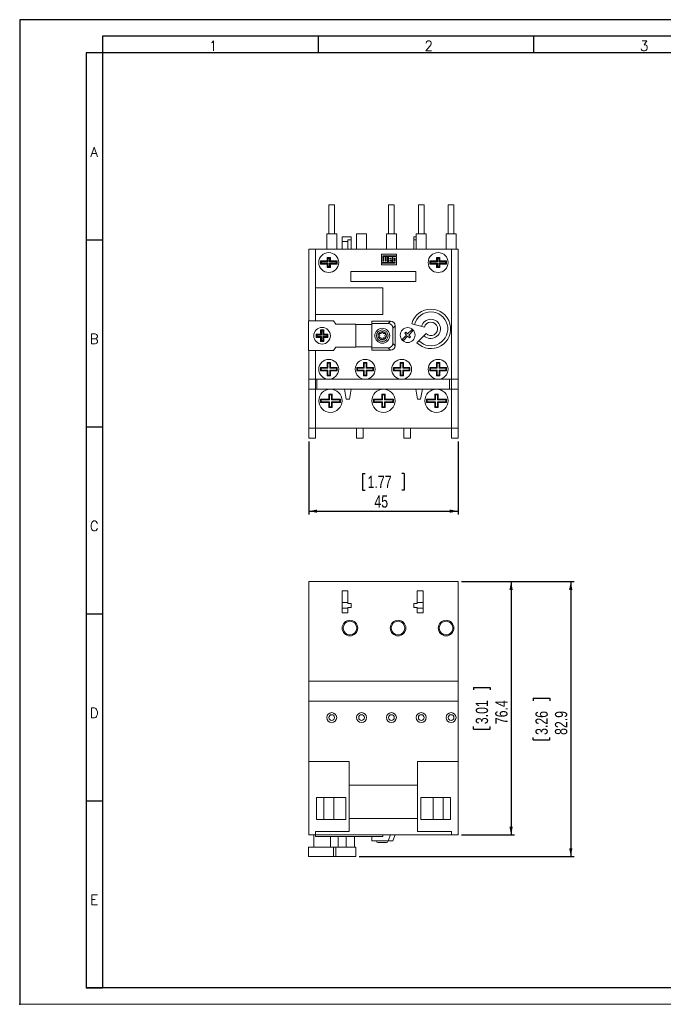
# Model space of a CAD drawing. Header units: millimetres. Extents: x 0 to 420, y 0 to 297.
# Tile 1 of 2: x 0 to 194, y 0 to 297. Entities that reach past the tile are written whole.
import ezdxf

# ---------------------------------------------------------------- set-up
doc = ezdxf.new("R2010")
doc.units = ezdxf.units.MM
doc.header["$PDSIZE"] = -1
for name, color, linetype in [('COTAS', 7, 'Continuous'), ('FORMATO', 7, 'Continuous'), ('VISTA_1', 7, 'Continuous')]:
    doc.layers.add(name, color=color, linetype=linetype)
doc.styles.add('SLDTEXTSTYLE0', font='ROMANS')
doc.styles.add('SLDTEXTSTYLE3', font='TXT', dxfattribs={"width": 0.75})
doc.dimstyles.new('SLDDIMSTYLE0', dxfattribs={"dimtxt": 3.704167, "dimasz": 2.5, "dimexe": 0, "dimexo": 0.0625, "dimgap": 0.926042, "dimtad": 1, "dimrnd": 1e-09, "dimzin": 12, "dimdsep": 46, "dimtxsty": 'SLDTEXTSTYLE3', "dimsah": 1, "dimcen": 0.09, "dimadec": 0, "dimazin": 3, "dimtfac": 1, "dimtofl": 0, "dimtmove": 0, "dimatfit": 3, "dimfxl": 0, "dimfrac": 2, "dimtolj": 1, "dimtzin": 12, "dimarcsym": 0})
doc.dimstyles.new('SLDDIMSTYLE2', dxfattribs={"dimtxt": 3.704167, "dimasz": 2.5, "dimexe": 0, "dimexo": 0.0625, "dimgap": 0.926042, "dimtad": 1, "dimdec": 1, "dimrnd": 1e-09, "dimzin": 12, "dimdsep": 46, "dimtxsty": 'SLDTEXTSTYLE3', "dimsah": 1, "dimcen": 0.09, "dimadec": 0, "dimazin": 3, "dimtfac": 1, "dimtdec": 1, "dimtofl": 0, "dimtmove": 0, "dimatfit": 3, "dimfxl": 0, "dimfrac": 2, "dimtolj": 1, "dimtzin": 12, "dimarcsym": 0})

# ---------------------------------------------------------------- blocks, each defined once
blk = doc.blocks.new('_D')
at = {"layer": 'COTAS'}
for p, q in [((87.22, 169.75), (87.22, 147.75)), ((132.22, 169.75), (132.22, 147.75)), ((103.43, 160.08), (103.43, 155.07)), ((103.43, 160.08), (104.18, 160.08)), ((116, 160.08), (115.25, 160.08)), ((116, 160.08), (116, 155.07)), ((103.43, 155.07), (104.18, 155.07)), ((116, 155.07), (115.25, 155.07)), ((87.22, 148.75), (132.22, 148.75))]:
    blk.add_line(p, q, dxfattribs=at)
for points in [[(87.22, 148.75), (89.72, 148.25), (89.72, 149.25)], [(132.22, 148.75), (129.72, 149.25), (129.72, 148.25)]]:
    blk.add_solid(points, dxfattribs=at)
at = {"layer": 'COTAS', "char_height": 3.704, "attachment_point": 1, "style": 'SLDTEXTSTYLE3'}
for s, insert in [('1.77', (104.93, 159.41)), ('45', (106.98, 153.52))]:
    blk.add_mtext(s, dxfattribs=dict(at, insert=insert))
blk = doc.blocks.new('_D_3')
at = {"layer": 'COTAS', "color": 7}
for p, q in [((133.22, 127.49), (149.22, 127.49)), ((148.22, 127.49), (148.22, 51.09)), ((136.89, 95.57), (141.89, 95.57)), ((136.89, 95.57), (136.89, 94.82)), ((141.89, 95.57), (141.89, 94.82)), ((136.89, 83), (136.89, 83.75)), ((141.89, 83), (141.89, 83.75)), ((136.89, 83), (141.89, 83)), ((133.22, 51.09), (149.22, 51.09))]:
    blk.add_line(p, q, dxfattribs=at)
for points in [[(148.22, 127.49), (147.72, 124.99), (148.72, 124.99)], [(148.22, 51.09), (148.72, 53.59), (147.72, 53.59)]]:
    blk.add_solid(points, dxfattribs=at)
at = {"layer": 'COTAS', "color": 7, "char_height": 3.704, "attachment_point": 1, "rotation": 90, "style": 'SLDTEXTSTYLE3'}
for s, insert in [('3.01', (137.56, 84.5)), ('76.4', (143.44, 84.5))]:
    blk.add_mtext(s, dxfattribs=dict(at, insert=insert))
blk = doc.blocks.new('_D_4')
at = {"layer": 'COTAS', "color": 7}
for p, q in [((133.22, 127.49), (167.22, 127.49)), ((166.22, 127.49), (166.22, 44.59)), ((154.89, 92.32), (159.89, 92.32)), ((154.89, 92.32), (154.89, 91.57)), ((159.89, 92.32), (159.89, 91.57)), ((154.89, 79.75), (154.89, 80.5)), ((159.89, 79.75), (159.89, 80.5)), ((154.89, 79.75), (159.89, 79.75)), ((102.37, 44.59), (167.22, 44.59))]:
    blk.add_line(p, q, dxfattribs=at)
for points in [[(166.22, 127.49), (165.72, 124.99), (166.72, 124.99)], [(166.22, 44.59), (166.72, 47.09), (165.72, 47.09)]]:
    blk.add_solid(points, dxfattribs=at)
at = {"layer": 'COTAS', "color": 7, "char_height": 3.704, "attachment_point": 1, "rotation": 90, "style": 'SLDTEXTSTYLE3'}
for s, insert in [('3.26', (155.56, 81.25)), ('82.9', (161.44, 81.25))]:
    blk.add_mtext(s, dxfattribs=dict(at, insert=insert))

msp = doc.modelspace()

# ---------------------------------------------------------------- linework, layer by layer
at = {"color": 7, "linetype": 'Continuous', "lineweight": 15}
for p, q in [((132.216, 127.486), (87.216, 127.486)), ((87.216, 127.486), (87.216, 97.486)), ((132.216, 127.486), (132.216, 97.486)), ((99.016, 124.686), (97.216, 124.686)), ((97.216, 124.686), (97.216, 121.186)), ((99.016, 121.186), (99.016, 124.686)), ((119.916, 124.686), (119.916, 121.186)), ((121.716, 124.686), (119.916, 124.686)), ((121.716, 121.186), (121.716, 124.686)), ((97.216, 121.186), (99.016, 121.186)), ((97.216, 119.524), (97.216, 121.186)), ((97.216, 119.524), (99.016, 119.524)), ((97.216, 118.086), (97.216, 119.524)), ((99.016, 121.186), (99.016, 120.886)), ((99.016, 120.886), (100.016, 120.886)), ((100.016, 119.686), (99.016, 119.686)), ((99.016, 119.686), (99.016, 119.524)), ((99.016, 119.524), (99.016, 118.086)), ((100.016, 120.886), (100.016, 119.686)), ((118.916, 119.686), (118.916, 120.886)), ((118.916, 120.886), (119.916, 120.886)), ((119.916, 119.686), (118.916, 119.686)), ((119.916, 121.186), (121.716, 121.186)), ((119.916, 120.886), (119.916, 121.186)), ((119.916, 119.524), (119.916, 119.686)), ((119.916, 119.524), (121.716, 119.524)), ((119.916, 118.086), (119.916, 119.524)), ((121.716, 119.524), (121.716, 121.186)), ((121.716, 119.524), (121.716, 118.086)), ((99.016, 118.086), (97.216, 118.086)), ((121.716, 118.086), (119.916, 118.086)), ((132.216, 97.486), (87.216, 97.486)), ((87.216, 97.486), (87.216, 91.486)), ((132.216, 97.486), (132.216, 91.486)), ((132.216, 91.486), (87.216, 91.486)), ((87.216, 91.486), (87.216, 73.286)), ((132.216, 91.486), (132.216, 73.286)), ((99.416, 73.286), (87.216, 73.286)), ((87.216, 73.286), (87.216, 51.086)), ((99.416, 73.286), (99.416, 56.086)), ((132.216, 73.286), (120.016, 73.286)), ((120.016, 56.086), (120.016, 73.286)), ((132.216, 73.286), (132.216, 51.086)), ((120.016, 66.086), (99.416, 66.086)), ((98.416, 62.386), (89.516, 62.386)), ((89.516, 62.386), (89.516, 55.786)), ((91.716, 62.386), (91.716, 55.786)), ((94.716, 55.786), (94.716, 62.386)), ((98.416, 55.786), (98.416, 62.386)), ((129.916, 62.386), (121.016, 62.386)), ((121.016, 62.386), (121.016, 55.786)), ((124.716, 62.386), (124.716, 55.786)), ((127.716, 55.786), (127.716, 62.386)), ((129.916, 55.786), (129.916, 62.386)), ((89.516, 55.786), (98.416, 55.786)), ((99.416, 52.086), (99.416, 56.086)), ((99.416, 56.086), (120.016, 56.086)), ((120.016, 56.086), (120.016, 52.086)), ((121.016, 55.786), (129.916, 55.786)), ((89.216, 51.086), (87.216, 51.086)), ((88.716, 51.086), (88.716, 47.396)), ((89.216, 52.086), (99.416, 52.086)), ((89.216, 51.086), (89.216, 52.086)), ((130.216, 51.086), (89.216, 51.086)), ((89.216, 50.586), (89.216, 51.086)), ((109.516, 50.586), (89.216, 50.586)), ((93.716, 47.396), (93.716, 50.586)), ((96.016, 47.396), (96.016, 50.586)), ((98.516, 47.396), (98.516, 50.586)), ((101.016, 47.396), (101.016, 50.586)), ((106.216, 49.286), (106.216, 50.586)), ((109.516, 50.586), (109.516, 51.086)), ((111.118, 49.286), (111.818, 51.086)), ((113.216, 51.086), (112.516, 49.286)), ((120.016, 52.086), (130.216, 52.086)), ((130.216, 52.086), (130.216, 51.086)), ((132.216, 51.086), (130.216, 51.086)), ((111.118, 49.286), (106.216, 49.286)), ((108.284, 48.786), (108.116, 48.786)), ((109.366, 48.786), (108.284, 48.786)), ((110.449, 48.786), (109.366, 48.786)), ((110.616, 48.786), (110.449, 48.786)), ((112.516, 49.286), (111.118, 49.286)), ((87.116, 44.586), (87.116, 47.396)), ((94.616, 47.396), (87.116, 47.396)), ((94.616, 44.586), (87.116, 44.586)), ((94.616, 44.586), (94.616, 47.396)), ((95.366, 47.396), (94.616, 47.396)), ((95.366, 44.586), (94.616, 44.586)), ((95.366, 44.586), (95.366, 47.396)), ((101.366, 47.396), (95.366, 47.396)), ((101.366, 44.586), (95.366, 44.586)), ((101.366, 44.586), (101.366, 47.396))]:
    msp.add_line(p, q, dxfattribs=at)
for centre, radius in [((99.616, 113.486), 2.35), ((114.116, 113.486), 2.35), ((128.616, 113.486), 2.35), ((99.616, 113.486), 2.05), ((114.116, 113.486), 2.05), ((128.616, 113.486), 2.05), ((94.116, 86.486), 1.5), ((94.116, 86.486), 0.85), ((103.116, 86.486), 1.5), ((103.116, 86.486), 0.85), ((112.116, 86.486), 1.5), ((112.116, 86.486), 0.85), ((121.116, 86.486), 1.5), ((121.116, 86.486), 0.85), ((130.116, 86.486), 1.5), ((130.116, 86.486), 0.85)]:
    msp.add_circle(centre, radius, dxfattribs=at)
for centre, start, end in [((108.116, 49.286), 180, 270), ((110.616, 49.286), 270, 0)]:
    msp.add_arc(centre, 0.5, start, end, dxfattribs=at)
at = {"layer": 'FORMATO'}
for p, q in [((420, 297), (0, 297)), ((0, 297), (0, 0)), ((415, 292), (25, 292)), ((25, 292), (25, 287)), ((90, 292), (90, 287)), ((155, 292), (155, 287)), ((20, 287), (20, 5)), ((25, 287), (20, 287)), ((25, 287), (25, 5)), ((415, 287), (25, 287)), ((20, 230.6), (25, 230.6)), ((20, 174.2), (25, 174.2)), ((20, 117.8), (25, 117.8)), ((20, 61.4), (25, 61.4)), ((415, 5), (19.916, 5)), ((20, 5), (25, 5))]:
    msp.add_line(p, q, dxfattribs=at)
at = {"layer": 'FORMATO', "lineweight": 0}
msp.add_line((0, 0), (420, 0), dxfattribs=at)
at = {"layer": 'FORMATO', "color": 7}
msp.add_point((0, 0), dxfattribs=at)
at = {"layer": 'VISTA_1', "linetype": 'Continuous', "lineweight": 15}
for p, q in [((93.266, 241.148), (93.266, 232.448)), ((93.266, 241.148), (94.116, 241.148)), ((94.116, 241.148), (94.966, 241.148)), ((94.966, 232.448), (94.966, 241.148)), ((111.266, 241.148), (111.266, 232.448)), ((111.266, 241.148), (112.116, 241.148)), ((112.116, 241.148), (112.966, 241.148)), ((112.966, 232.448), (112.966, 241.148)), ((120.266, 241.148), (120.266, 232.448)), ((120.266, 241.148), (121.116, 241.148)), ((121.116, 241.148), (121.966, 241.148)), ((121.966, 232.448), (121.966, 241.148)), ((129.266, 241.148), (129.266, 232.448)), ((129.266, 241.148), (130.116, 241.148)), ((130.116, 241.148), (130.966, 241.148)), ((130.966, 232.448), (130.966, 241.148)), ((92.616, 232.448), (92.616, 227.748)), ((92.616, 232.448), (94.116, 232.448)), ((94.116, 232.448), (95.616, 232.448)), ((95.616, 227.748), (95.616, 232.448)), ((101.616, 232.448), (101.616, 227.748)), ((101.616, 232.448), (103.116, 232.448)), ((103.116, 232.448), (104.616, 232.448)), ((104.616, 227.748), (104.616, 232.448)), ((110.616, 232.448), (110.616, 227.748)), ((110.616, 232.448), (112.116, 232.448)), ((112.116, 232.448), (113.616, 232.448)), ((113.616, 227.748), (113.616, 232.448)), ((119.616, 232.448), (119.616, 227.748)), ((119.616, 232.448), (121.116, 232.448)), ((121.116, 232.448), (122.616, 232.448)), ((122.616, 227.748), (122.616, 232.448)), ((128.616, 232.448), (128.616, 227.748)), ((128.616, 232.448), (130.116, 232.448)), ((130.116, 232.448), (131.616, 232.448)), ((131.616, 227.748), (131.616, 232.448)), ((97.216, 231.548), (99.016, 231.548)), ((97.216, 230.048), (97.216, 231.548)), ((97.216, 230.048), (99.016, 230.048)), ((97.216, 227.748), (97.216, 230.048)), ((99.016, 231.548), (99.016, 231.503)), ((99.016, 231.503), (100.016, 231.503)), ((100.016, 230.55), (99.016, 230.55)), ((99.016, 230.55), (99.016, 230.048)), ((99.016, 230.048), (99.016, 227.748)), ((100.016, 231.503), (100.016, 230.55)), ((100.016, 230.55), (100.016, 227.748)), ((118.916, 230.55), (118.916, 231.503)), ((118.916, 231.503), (119.616, 231.503)), ((119.616, 230.55), (118.916, 230.55)), ((118.916, 230.55), (118.916, 227.748)), ((89.216, 227.748), (87.216, 227.748)), ((87.216, 227.748), (87.216, 206.173)), ((89.216, 227.748), (89.216, 216.098)), ((130.216, 227.748), (89.216, 227.748)), ((113.696, 226.275), (109.121, 226.275)), ((109.121, 226.275), (109.121, 223.738)), ((109.567, 224.178), (109.567, 225.789)), ((109.567, 225.789), (113.696, 225.789)), ((113.696, 225.789), (113.696, 226.275)), ((130.216, 227.748), (130.216, 188.548)), ((132.216, 227.748), (130.216, 227.748)), ((132.216, 227.748), (132.216, 188.548)), ((90.716, 224.248), (90.716, 223.248)), ((91.016, 223.948), (90.716, 224.248)), ((92.716, 224.248), (90.716, 224.248)), ((91.016, 223.548), (90.716, 223.248)), ((90.716, 223.248), (92.716, 223.248)), ((91.016, 223.948), (91.016, 223.548)), ((93.016, 223.948), (91.016, 223.948)), ((91.016, 223.548), (93.016, 223.548)), ((93.016, 224.948), (92.716, 225.248)), ((93.716, 225.248), (92.716, 225.248)), ((92.716, 225.248), (92.716, 224.248)), ((93.016, 223.948), (92.716, 224.248)), ((93.016, 223.548), (92.716, 223.248)), ((92.716, 223.248), (92.716, 222.248)), ((93.416, 224.948), (93.016, 224.948)), ((93.016, 224.948), (93.016, 223.948)), ((93.016, 223.548), (93.016, 222.548)), ((93.716, 225.248), (93.416, 224.948)), ((93.416, 223.948), (93.416, 224.948)), ((93.716, 224.248), (93.416, 223.948)), ((95.416, 223.948), (93.416, 223.948)), ((93.716, 223.248), (93.416, 223.548)), ((93.416, 223.548), (95.416, 223.548)), ((93.416, 222.548), (93.416, 223.548)), ((93.716, 224.248), (93.716, 225.248)), ((95.716, 224.248), (93.716, 224.248)), ((93.716, 223.248), (95.716, 223.248)), ((93.716, 222.248), (93.716, 223.248)), ((95.716, 224.248), (95.416, 223.948)), ((95.416, 223.548), (95.416, 223.948)), ((95.716, 223.248), (95.416, 223.548)), ((95.716, 223.248), (95.716, 224.248)), ((109.121, 223.738), (110.986, 223.738)), ((113.25, 223.565), (109.121, 223.565)), ((109.121, 223.565), (109.121, 223.059)), ((109.121, 223.059), (113.696, 223.059)), ((109.834, 224.178), (109.567, 224.178)), ((110.286, 225.536), (109.834, 225.536)), ((109.834, 225.536), (109.834, 224.178)), ((110.286, 224.178), (110.286, 225.536)), ((110.539, 224.178), (110.286, 224.178)), ((110.986, 225.536), (110.539, 225.536)), ((110.539, 225.536), (110.539, 224.178)), ((110.986, 223.738), (110.986, 225.536)), ((112.351, 225.536), (111.192, 225.536)), ((111.192, 225.536), (111.192, 223.738)), ((111.192, 223.738), (112.351, 223.738)), ((111.898, 225.103), (111.645, 225.103)), ((111.645, 225.103), (111.645, 224.857)), ((111.645, 224.857), (111.898, 224.857)), ((111.645, 224.178), (111.645, 224.417)), ((111.645, 224.417), (112.351, 224.417)), ((112.351, 224.178), (111.645, 224.178)), ((111.898, 224.857), (111.898, 225.103)), ((112.351, 224.417), (112.351, 225.536)), ((112.351, 223.738), (112.351, 224.178)), ((113.696, 225.536), (112.55, 225.536)), ((112.55, 225.536), (112.55, 223.738)), ((112.55, 223.738), (113.25, 223.738)), ((113.25, 225.103), (112.997, 225.103)), ((112.997, 225.103), (112.997, 224.178)), ((112.997, 224.178), (113.25, 224.178)), ((113.25, 224.178), (113.25, 225.103)), ((113.25, 223.738), (113.25, 223.565)), ((113.696, 223.059), (113.696, 225.536)), ((125.716, 224.248), (123.716, 224.248)), ((123.716, 224.248), (123.716, 223.248)), ((124.016, 223.948), (123.716, 224.248)), ((124.016, 223.548), (123.716, 223.248)), ((123.716, 223.248), (125.716, 223.248)), ((124.016, 223.948), (124.016, 223.548)), ((126.016, 223.948), (124.016, 223.948)), ((124.016, 223.548), (126.016, 223.548)), ((126.016, 224.948), (125.716, 225.248)), ((126.716, 225.248), (125.716, 225.248)), ((125.716, 225.248), (125.716, 224.248)), ((126.016, 223.948), (125.716, 224.248)), ((126.016, 223.548), (125.716, 223.248)), ((125.716, 223.248), (125.716, 222.248)), ((126.416, 224.948), (126.016, 224.948)), ((126.016, 224.948), (126.016, 223.948)), ((126.016, 223.548), (126.016, 222.548)), ((126.716, 225.248), (126.416, 224.948)), ((126.416, 223.948), (126.416, 224.948)), ((126.716, 224.248), (126.416, 223.948)), ((128.416, 223.948), (126.416, 223.948)), ((126.716, 223.248), (126.416, 223.548)), ((126.416, 223.548), (128.416, 223.548)), ((126.416, 222.548), (126.416, 223.548)), ((126.716, 224.248), (126.716, 225.248)), ((128.716, 224.248), (126.716, 224.248)), ((126.716, 223.248), (128.716, 223.248)), ((126.716, 222.248), (126.716, 223.248)), ((128.716, 224.248), (128.416, 223.948)), ((128.416, 223.548), (128.416, 223.948)), ((128.716, 223.248), (128.416, 223.548)), ((128.716, 223.248), (128.716, 224.248)), ((93.016, 222.548), (92.716, 222.248)), ((92.716, 222.248), (93.716, 222.248)), ((93.016, 222.548), (93.416, 222.548)), ((93.716, 222.248), (93.416, 222.548)), ((99.916, 218.048), (99.916, 221.048)), ((99.916, 221.048), (119.516, 221.048)), ((119.516, 221.048), (119.516, 218.048)), ((126.016, 222.548), (125.716, 222.248)), ((125.716, 222.248), (126.716, 222.248)), ((126.016, 222.548), (126.416, 222.548)), ((126.716, 222.248), (126.416, 222.548)), ((119.516, 218.048), (99.916, 218.048)), ((109.516, 216.098), (89.216, 216.098)), ((89.216, 216.098), (89.216, 208.098)), ((109.516, 208.098), (109.516, 216.098)), ((109.532, 213.268), (109.516, 213.268)), ((109.516, 212.868), (109.532, 212.868)), ((109.532, 213.268), (109.532, 212.868)), ((89.216, 208.098), (109.516, 208.098)), ((89.216, 208.098), (89.216, 206.173)), ((87.116, 206.173), (87.116, 197.173)), ((94.616, 206.173), (87.116, 206.173)), ((95.366, 205.123), (94.616, 206.173)), ((101.366, 205.123), (95.366, 205.123)), ((101.366, 198.223), (101.366, 205.123)), ((106.216, 205.048), (101.366, 205.048)), ((111.818, 206.073), (106.216, 206.073)), ((106.216, 205.373), (106.216, 206.073)), ((106.216, 205.373), (106.216, 197.973)), ((111.118, 205.373), (106.216, 205.373)), ((111.118, 205.373), (111.818, 206.073)), ((118.254, 205.292), (122.052, 204.274)), ((90.716, 202.173), (89.466, 202.173)), ((89.466, 202.173), (89.466, 201.173)), ((89.466, 202.173), (89.766, 201.873)), ((90.716, 203.424), (90.716, 202.173)), ((91.716, 203.424), (90.716, 203.424)), ((91.016, 203.124), (90.716, 203.424)), ((91.016, 201.873), (90.716, 202.173)), ((91.416, 203.124), (91.016, 203.124)), ((91.016, 203.124), (91.016, 201.873)), ((91.416, 203.124), (91.716, 203.424)), ((91.416, 201.873), (91.416, 203.124)), ((91.416, 201.873), (91.716, 202.173)), ((91.716, 202.173), (91.716, 203.424)), ((92.966, 202.173), (91.716, 202.173)), ((92.666, 201.873), (92.966, 202.173)), ((92.966, 201.173), (92.966, 202.173)), ((109.006, 202.298), (108.284, 202.298)), ((108.284, 202.298), (108.645, 201.673)), ((109.366, 202.923), (109.006, 202.298)), ((109.727, 202.298), (109.366, 202.923)), ((110.449, 202.298), (109.727, 202.298)), ((110.088, 201.673), (110.449, 202.298)), ((113.216, 204.675), (112.516, 203.975)), ((112.516, 199.371), (112.516, 203.975)), ((113.216, 198.671), (113.216, 204.675)), ((116.486, 202.756), (116.133, 202.402)), ((116.133, 202.402), (116.663, 201.872)), ((117.016, 202.226), (116.486, 202.756)), ((118.254, 203.463), (117.016, 202.226)), ((117.37, 201.872), (118.607, 203.109)), ((118.607, 203.109), (118.254, 203.463)), ((122.578, 202.309), (119.798, 199.529)), ((89.466, 201.173), (89.766, 201.473)), ((89.466, 201.173), (90.716, 201.173)), ((89.766, 201.873), (89.766, 201.473)), ((91.016, 201.873), (89.766, 201.873)), ((89.766, 201.473), (91.016, 201.473)), ((90.716, 201.173), (91.016, 201.473)), ((90.716, 201.173), (90.716, 199.921)), ((90.716, 199.921), (91.016, 200.221)), ((90.716, 199.921), (91.716, 199.921)), ((91.016, 201.473), (91.016, 200.221)), ((91.016, 200.221), (91.416, 200.221)), ((92.666, 201.873), (91.416, 201.873)), ((91.416, 201.473), (92.666, 201.473)), ((91.716, 201.173), (91.416, 201.473)), ((91.416, 200.221), (91.416, 201.473)), ((91.716, 199.921), (91.416, 200.221)), ((91.716, 199.921), (91.716, 201.173)), ((91.716, 201.173), (92.966, 201.173)), ((92.666, 201.473), (92.666, 201.873)), ((92.666, 201.473), (92.966, 201.173)), ((108.645, 201.673), (108.284, 201.048)), ((108.284, 201.048), (109.006, 201.048)), ((109.006, 201.048), (109.366, 200.423)), ((109.366, 200.423), (109.727, 201.048)), ((109.727, 201.048), (110.449, 201.048)), ((110.449, 201.048), (110.088, 201.673)), ((112.516, 199.371), (113.216, 198.671)), ((116.663, 201.872), (115.425, 200.635)), ((115.425, 200.635), (115.779, 200.281)), ((115.779, 200.281), (117.016, 201.518)), ((117.016, 201.518), (117.547, 200.988)), ((117.9, 201.342), (117.37, 201.872)), ((117.547, 200.988), (117.9, 201.342)), ((87.116, 197.173), (94.616, 197.173)), ((87.216, 197.173), (87.216, 188.548)), ((89.216, 197.173), (89.216, 188.548)), ((94.616, 197.173), (95.366, 198.223)), ((95.366, 198.223), (101.366, 198.223)), ((101.366, 198.298), (106.216, 198.298)), ((106.216, 197.973), (111.118, 197.973)), ((106.216, 197.273), (106.216, 197.973)), ((106.216, 197.273), (111.818, 197.273)), ((111.818, 197.273), (111.118, 197.973)), ((93.716, 193.548), (92.716, 193.548)), ((92.716, 193.548), (92.716, 192.048)), ((92.916, 193.348), (92.716, 193.548)), ((92.916, 193.348), (92.916, 191.848)), ((93.516, 193.348), (92.916, 193.348)), ((93.516, 193.348), (93.716, 193.548)), ((93.516, 191.848), (93.516, 193.348)), ((93.716, 192.048), (93.716, 193.548)), ((103.716, 193.548), (103.716, 192.048)), ((103.916, 193.348), (103.716, 193.548)), ((104.716, 193.548), (103.716, 193.548)), ((103.916, 193.348), (103.916, 191.848)), ((104.516, 193.348), (103.916, 193.348)), ((104.516, 193.348), (104.716, 193.548)), ((104.516, 191.848), (104.516, 193.348)), ((104.716, 192.048), (104.716, 193.548)), ((115.716, 193.548), (114.716, 193.548)), ((114.716, 193.548), (114.716, 192.048)), ((114.916, 193.348), (114.716, 193.548)), ((115.516, 193.348), (114.916, 193.348)), ((114.916, 193.348), (114.916, 191.848)), ((115.516, 193.348), (115.716, 193.548)), ((115.516, 191.848), (115.516, 193.348)), ((115.716, 192.048), (115.716, 193.548)), ((125.916, 193.348), (125.716, 193.548)), ((126.716, 193.548), (125.716, 193.548)), ((125.716, 193.548), (125.716, 192.048)), ((126.516, 193.348), (125.916, 193.348)), ((125.916, 193.348), (125.916, 191.848)), ((126.516, 193.348), (126.716, 193.548)), ((126.516, 191.848), (126.516, 193.348)), ((126.716, 192.048), (126.716, 193.548)), ((92.716, 192.048), (90.716, 192.048)), ((90.716, 192.048), (90.716, 191.048)), ((90.716, 192.048), (90.916, 191.848)), ((90.716, 191.048), (90.916, 191.248)), ((90.716, 191.048), (92.716, 191.048)), ((90.916, 191.848), (90.916, 191.248)), ((92.916, 191.848), (90.916, 191.848)), ((90.916, 191.248), (92.916, 191.248)), ((92.916, 191.848), (92.716, 192.048)), ((92.716, 191.048), (92.916, 191.248)), ((92.716, 191.048), (92.716, 189.548)), ((92.916, 191.248), (92.916, 189.748)), ((93.516, 191.848), (93.716, 192.048)), ((95.516, 191.848), (93.516, 191.848)), ((93.516, 191.248), (95.516, 191.248)), ((93.716, 191.048), (93.516, 191.248)), ((93.516, 189.748), (93.516, 191.248)), ((95.716, 192.048), (93.716, 192.048)), ((93.716, 191.048), (95.716, 191.048)), ((93.716, 189.548), (93.716, 191.048)), ((95.516, 191.848), (95.716, 192.048)), ((95.516, 191.248), (95.516, 191.848)), ((95.516, 191.248), (95.716, 191.048)), ((95.716, 191.048), (95.716, 192.048)), ((103.716, 192.048), (101.716, 192.048)), ((101.716, 192.048), (101.716, 191.048)), ((101.716, 192.048), (101.916, 191.848)), ((101.716, 191.048), (101.916, 191.248)), ((101.716, 191.048), (103.716, 191.048)), ((101.916, 191.848), (101.916, 191.248)), ((103.916, 191.848), (101.916, 191.848)), ((101.916, 191.248), (103.916, 191.248)), ((103.916, 191.848), (103.716, 192.048)), ((103.716, 191.048), (103.916, 191.248)), ((103.716, 191.048), (103.716, 189.548)), ((103.916, 191.248), (103.916, 189.748)), ((104.516, 191.848), (104.716, 192.048)), ((106.516, 191.848), (104.516, 191.848)), ((104.516, 191.248), (106.516, 191.248)), ((104.716, 191.048), (104.516, 191.248)), ((104.516, 189.748), (104.516, 191.248)), ((106.716, 192.048), (104.716, 192.048)), ((104.716, 189.548), (104.716, 191.048)), ((104.716, 191.048), (106.716, 191.048)), ((106.516, 191.848), (106.716, 192.048)), ((106.516, 191.248), (106.516, 191.848)), ((106.516, 191.248), (106.716, 191.048)), ((106.716, 191.048), (106.716, 192.048)), ((114.716, 192.048), (112.716, 192.048)), ((112.716, 192.048), (112.716, 191.048)), ((112.716, 192.048), (112.916, 191.848)), ((112.716, 191.048), (112.916, 191.248)), ((112.716, 191.048), (114.716, 191.048)), ((114.916, 191.848), (112.916, 191.848)), ((112.916, 191.848), (112.916, 191.248)), ((112.916, 191.248), (114.916, 191.248)), ((114.916, 191.848), (114.716, 192.048)), ((114.716, 191.048), (114.916, 191.248)), ((114.716, 191.048), (114.716, 189.548)), ((114.916, 191.248), (114.916, 189.748)), ((115.516, 191.848), (115.716, 192.048)), ((117.516, 191.848), (115.516, 191.848)), ((115.516, 191.248), (117.516, 191.248)), ((115.716, 191.048), (115.516, 191.248)), ((115.516, 189.748), (115.516, 191.248)), ((117.716, 192.048), (115.716, 192.048)), ((115.716, 189.548), (115.716, 191.048)), ((115.716, 191.048), (117.716, 191.048)), ((117.516, 191.848), (117.716, 192.048)), ((117.516, 191.248), (117.516, 191.848)), ((117.516, 191.248), (117.716, 191.048)), ((117.716, 191.048), (117.716, 192.048)), ((123.716, 192.048), (123.716, 191.048)), ((123.716, 192.048), (123.916, 191.848)), ((125.716, 192.048), (123.716, 192.048)), ((123.716, 191.048), (123.916, 191.248)), ((123.716, 191.048), (125.716, 191.048)), ((123.916, 191.848), (123.916, 191.248)), ((125.916, 191.848), (123.916, 191.848)), ((123.916, 191.248), (125.916, 191.248)), ((125.916, 191.848), (125.716, 192.048)), ((125.716, 191.048), (125.916, 191.248)), ((125.716, 191.048), (125.716, 189.548)), ((125.916, 191.248), (125.916, 189.748)), ((126.516, 191.848), (126.716, 192.048)), ((128.516, 191.848), (126.516, 191.848)), ((126.516, 189.748), (126.516, 191.248)), ((126.716, 191.048), (126.516, 191.248)), ((126.516, 191.248), (128.516, 191.248)), ((128.716, 192.048), (126.716, 192.048)), ((126.716, 189.548), (126.716, 191.048)), ((126.716, 191.048), (128.716, 191.048)), ((128.516, 191.848), (128.716, 192.048)), ((128.516, 191.248), (128.516, 191.848)), ((128.516, 191.248), (128.716, 191.048)), ((128.716, 191.048), (128.716, 192.048)), ((89.216, 188.548), (87.216, 188.548)), ((87.216, 188.548), (87.216, 185.548)), ((89.216, 188.548), (89.216, 185.548)), ((89.644, 188.548), (89.216, 188.548)), ((93.216, 188.548), (89.644, 188.548)), ((92.716, 189.548), (92.916, 189.748)), ((92.716, 189.548), (93.716, 189.548)), ((92.916, 189.748), (93.516, 189.748)), ((104.216, 188.548), (93.216, 188.548)), ((93.716, 189.548), (93.516, 189.748)), ((103.716, 189.548), (103.916, 189.748)), ((103.716, 189.548), (104.716, 189.548)), ((103.916, 189.748), (104.516, 189.748)), ((115.216, 188.548), (104.216, 188.548)), ((104.716, 189.548), (104.516, 189.748)), ((114.716, 189.548), (114.916, 189.748)), ((114.716, 189.548), (115.716, 189.548)), ((114.916, 189.748), (115.516, 189.748)), ((126.216, 188.548), (115.216, 188.548)), ((115.716, 189.548), (115.516, 189.748)), ((125.716, 189.548), (125.916, 189.748)), ((125.716, 189.548), (126.716, 189.548)), ((125.916, 189.748), (126.516, 189.748)), ((129.644, 188.548), (126.216, 188.548)), ((126.716, 189.548), (126.516, 189.748)), ((130.216, 188.548), (129.644, 188.548)), ((130.216, 188.548), (130.216, 185.548)), ((132.216, 188.548), (130.216, 188.548)), ((132.216, 188.548), (132.216, 185.548)), ((89.216, 185.548), (87.216, 185.548)), ((87.216, 185.548), (87.216, 173.748)), ((89.644, 185.548), (89.216, 185.548)), ((89.216, 185.548), (89.216, 173.748)), ((129.644, 185.548), (89.644, 185.548)), ((98.495, 182.548), (97.966, 185.548)), ((99.437, 182.548), (99.966, 185.548)), ((119.995, 182.548), (119.466, 185.548)), ((120.937, 182.548), (121.466, 185.548)), ((130.216, 185.548), (129.644, 185.548)), ((132.216, 185.548), (130.216, 185.548)), ((130.216, 173.748), (130.216, 185.548)), ((132.216, 185.548), (132.216, 173.748)), ((93.216, 182.548), (90.716, 182.548)), ((90.716, 182.548), (90.716, 181.548)), ((90.716, 182.548), (90.916, 182.348)), ((90.716, 181.548), (90.916, 181.748)), ((90.716, 181.548), (93.216, 181.548)), ((93.416, 182.348), (90.916, 182.348)), ((90.916, 182.348), (90.916, 181.748)), ((90.916, 181.748), (93.416, 181.748)), ((94.216, 184.048), (93.216, 184.048)), ((93.216, 184.048), (93.216, 182.548)), ((93.416, 183.848), (93.216, 184.048)), ((93.416, 182.348), (93.216, 182.548)), ((93.216, 181.548), (93.416, 181.748)), ((93.216, 181.548), (93.216, 180.048)), ((93.416, 183.848), (93.416, 182.348)), ((94.016, 183.848), (93.416, 183.848)), ((93.416, 181.748), (93.416, 180.248)), ((94.016, 183.848), (94.216, 184.048)), ((94.016, 182.348), (94.016, 183.848)), ((94.016, 182.348), (94.216, 182.548)), ((96.516, 182.348), (94.016, 182.348)), ((94.016, 181.748), (96.516, 181.748)), ((94.216, 181.548), (94.016, 181.748)), ((94.016, 180.248), (94.016, 181.748)), ((94.216, 182.548), (94.216, 184.048)), ((96.716, 182.548), (94.216, 182.548)), ((94.216, 180.048), (94.216, 181.548)), ((94.216, 181.548), (96.716, 181.548)), ((96.516, 182.348), (96.716, 182.548)), ((96.516, 181.748), (96.516, 182.348)), ((96.516, 181.748), (96.716, 181.548)), ((96.716, 181.548), (96.716, 182.548)), ((99.437, 182.548), (98.495, 182.548)), ((106.716, 182.548), (106.916, 182.348)), ((109.216, 182.548), (106.716, 182.548)), ((106.716, 182.548), (106.716, 181.548)), ((106.716, 181.548), (106.916, 181.748)), ((106.716, 181.548), (109.216, 181.548)), ((109.416, 182.348), (106.916, 182.348)), ((106.916, 182.348), (106.916, 181.748)), ((106.916, 181.748), (109.416, 181.748)), ((109.216, 184.048), (109.216, 182.548)), ((109.416, 183.848), (109.216, 184.048)), ((110.216, 184.048), (109.216, 184.048)), ((109.416, 182.348), (109.216, 182.548)), ((109.216, 181.548), (109.416, 181.748)), ((109.216, 181.548), (109.216, 180.048)), ((109.416, 183.848), (109.416, 182.348)), ((110.016, 183.848), (109.416, 183.848)), ((109.416, 181.748), (109.416, 180.248)), ((110.016, 183.848), (110.216, 184.048)), ((110.016, 182.348), (110.016, 183.848)), ((110.016, 182.348), (110.216, 182.548)), ((112.516, 182.348), (110.016, 182.348)), ((110.016, 180.248), (110.016, 181.748)), ((110.216, 181.548), (110.016, 181.748)), ((110.016, 181.748), (112.516, 181.748)), ((110.216, 182.548), (110.216, 184.048)), ((112.716, 182.548), (110.216, 182.548)), ((110.216, 180.048), (110.216, 181.548)), ((110.216, 181.548), (112.716, 181.548)), ((112.516, 182.348), (112.716, 182.548)), ((112.516, 181.748), (112.516, 182.348)), ((112.516, 181.748), (112.716, 181.548)), ((112.716, 181.548), (112.716, 182.548)), ((120.937, 182.548), (119.995, 182.548)), ((122.716, 182.548), (122.716, 181.548)), ((122.716, 182.548), (122.916, 182.348)), ((125.216, 182.548), (122.716, 182.548)), ((122.716, 181.548), (122.916, 181.748)), ((122.716, 181.548), (125.216, 181.548)), ((122.916, 182.348), (122.916, 181.748)), ((125.416, 182.348), (122.916, 182.348)), ((122.916, 181.748), (125.416, 181.748)), ((125.416, 183.848), (125.216, 184.048)), ((126.216, 184.048), (125.216, 184.048)), ((125.216, 184.048), (125.216, 182.548)), ((125.416, 182.348), (125.216, 182.548)), ((125.216, 181.548), (125.416, 181.748)), ((125.216, 181.548), (125.216, 180.048)), ((126.016, 183.848), (125.416, 183.848)), ((125.416, 183.848), (125.416, 182.348)), ((125.416, 181.748), (125.416, 180.248)), ((126.016, 183.848), (126.216, 184.048)), ((126.016, 182.348), (126.016, 183.848)), ((126.016, 182.348), (126.216, 182.548)), ((128.516, 182.348), (126.016, 182.348)), ((126.016, 180.248), (126.016, 181.748)), ((126.216, 181.548), (126.016, 181.748)), ((126.016, 181.748), (128.516, 181.748)), ((126.216, 182.548), (126.216, 184.048)), ((128.716, 182.548), (126.216, 182.548)), ((126.216, 180.048), (126.216, 181.548)), ((126.216, 181.548), (128.716, 181.548)), ((128.516, 182.348), (128.716, 182.548)), ((128.516, 181.748), (128.516, 182.348)), ((128.516, 181.748), (128.716, 181.548)), ((128.716, 181.548), (128.716, 182.548)), ((93.216, 180.048), (93.416, 180.248)), ((93.216, 180.048), (94.216, 180.048)), ((93.416, 180.248), (94.016, 180.248)), ((94.216, 180.048), (94.016, 180.248)), ((109.216, 180.048), (109.416, 180.248)), ((109.216, 180.048), (110.216, 180.048)), ((109.416, 180.248), (110.016, 180.248)), ((110.216, 180.048), (110.016, 180.248)), ((125.216, 180.048), (125.416, 180.248)), ((125.216, 180.048), (126.216, 180.048)), ((125.416, 180.248), (126.016, 180.248)), ((126.216, 180.048), (126.016, 180.248)), ((89.216, 173.748), (87.216, 173.748)), ((87.216, 173.748), (87.216, 170.748)), ((89.216, 170.748), (89.216, 173.748)), ((101.55, 173.748), (89.216, 173.748)), ((103.55, 173.748), (101.55, 173.748)), ((101.55, 173.748), (101.55, 170.748)), ((115.883, 173.748), (103.55, 173.748)), ((103.55, 170.748), (103.55, 173.748)), ((117.883, 173.748), (115.883, 173.748)), ((115.883, 173.748), (115.883, 170.748)), ((130.216, 173.748), (117.883, 173.748)), ((117.883, 170.748), (117.883, 173.748)), ((130.216, 173.748), (130.216, 170.748)), ((132.216, 173.748), (130.216, 173.748)), ((132.216, 173.748), (132.216, 170.748)), ((89.216, 170.748), (87.216, 170.748)), ((103.55, 170.748), (101.55, 170.748)), ((117.883, 170.748), (115.883, 170.748)), ((132.216, 170.748), (130.216, 170.748))]:
    msp.add_line(p, q, dxfattribs=at)
for centre, radius in [((93.216, 223.748), 3), ((126.216, 223.748), 3), ((91.216, 201.673), 2.5), ((109.366, 201.673), 2.25), ((109.366, 201.673), 1.75), ((117.016, 201.872), 2.25), ((93.216, 191.548), 3), ((104.216, 191.548), 3), ((115.216, 191.548), 3), ((126.216, 191.548), 3), ((93.716, 182.048), 3.5), ((109.716, 182.048), 3.5), ((125.716, 182.048), 3.5)]:
    msp.add_circle(centre, radius, dxfattribs=at)
for centre, radius, start, end in [((124.016, 203.748), 5.966, 225, 165), ((124.016, 203.748), 5.1, 225, 165), ((124.016, 203.748), 2.9, 225, 165), ((124.016, 203.748), 2.034, 225, 165), ((109.366, 201.673), 1.25, 150, 210), ((109.366, 201.673), 1.25, 90, 150), ((109.366, 201.673), 1.25, 30, 90), ((109.366, 201.673), 1.25, 330, 30), ((109.366, 201.673), 1.25, 210, 270), ((109.366, 201.673), 1.25, 270, 330)]:
    msp.add_arc(centre, radius, start, end, dxfattribs=at)
for centre, major_axis in [((110.907, 203.763), (1.21, 1.21)), ((111.607, 204.463), (1.21, 1.21)), ((110.907, 199.582), (1.21, -1.21)), ((111.607, 198.882), (1.21, -1.21))]:
    msp.add_ellipse(centre, major_axis=major_axis, ratio=0.8762263, start_param=5.5636612, end_param=7.0027094, dxfattribs=at)
for points in [[(89.644, 188.548), (89.644, 188.155), (89.644, 187.761), (89.644, 187.035), (89.644, 186.701), (89.644, 186.145), (89.644, 185.923), (89.644, 185.623), (89.644, 185.546), (89.644, 185.548)], [(129.644, 188.548), (129.644, 188.155), (129.644, 187.762), (129.644, 187.037), (129.644, 186.704), (129.644, 186.149), (129.644, 185.926), (129.644, 185.626), (129.644, 185.548), (129.644, 185.548)]]:
    msp.add_open_spline(points, degree=3, knots=[0, 0, 0, 0, 0.25, 0.25, 0.5, 0.5, 0.75, 0.75, 1, 1, 1, 1], dxfattribs=at)

# ---------------------------------------------------------------- texts
at = {"layer": 'FORMATO', "char_height": 3, "attachment_point": 2, "style": 'SLDTEXTSTYLE0'}
for s, insert in [('1', (58.354, 290.597)), ('2', (123.354, 290.597)), ('3', (188.354, 290.597)), ('A', (22.455, 258.595)), ('B', (22.474, 202.195)), ('C', (22.474, 145.795)), ('D', (22.474, 89.395)), ('E', (22.479, 32.995))]:
    msp.add_mtext(s, dxfattribs=dict(at, insert=insert))

# ---------------------------------------------------------------- dimensions: what is measured, and where the dimension line sits
at = {"layer": 'COTAS'}
dim = msp.add_linear_dim(base=(132.216, 148.748), p1=(87.216, 170.748), p2=(132.216, 170.748), dimstyle='SLDDIMSTYLE0', dxfattribs=at)
dim.commit()
dim.dimension.update_dxf_attribs({"geometry": '_D', "text_midpoint": (109.716, 148.748), "dimtype": 160})
at = {"layer": 'COTAS', "color": 7}
for base, p2, picture, middle in [((166.216, 44.586), (101.366, 44.586), '_D_4', (166.216, 86.036)), ((148.216, 51.086), (132.216, 51.086), '_D_3', (148.216, 89.286))]:
    dim = msp.add_linear_dim(base=base, p1=(132.216, 127.486), p2=p2, angle=90, dimstyle='SLDDIMSTYLE2', dxfattribs=at)
    dim.commit()
    dim.dimension.update_dxf_attribs({"geometry": picture, "text_midpoint": middle, "dimtype": 160})

doc.saveas('drawing.dxf')
